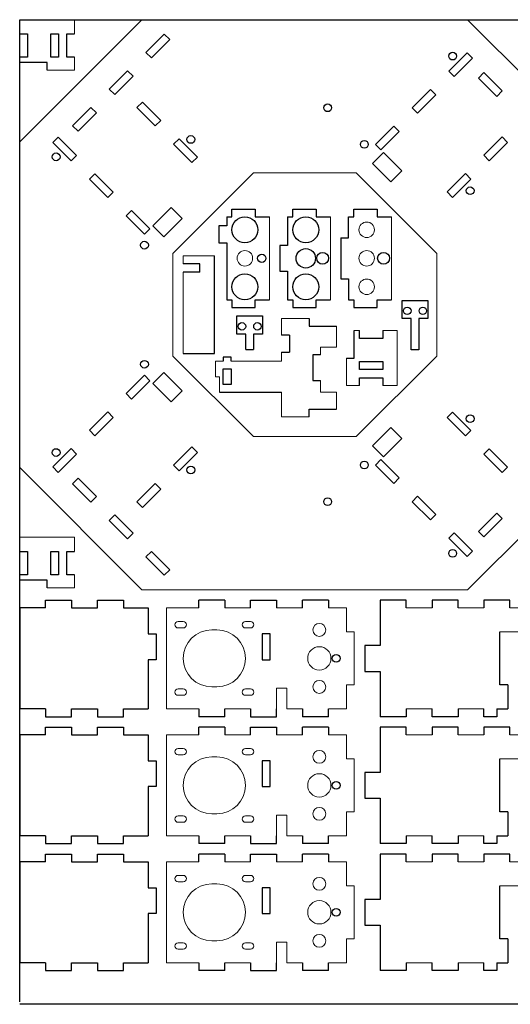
# Model space of a CAD drawing. Header units: millimetres. Extents: x 0 to 1180, y 0 to 381.
# Tile 4 of 6: x 700 to 889, y 1 to 381. Entities that reach past the tile are written whole.
import ezdxf

# ---------------------------------------------------------------- set-up
doc = ezdxf.new("R2010")
doc.units = ezdxf.units.MM

msp = doc.modelspace()

# ---------------------------------------------------------------- linework, layer by layer
for p, q in [((700, 1.77), (700, 380.77)), ((700, 380.77), (1179, 380.77)), ((700, 375.27), (703, 375.27)), ((703, 375.27), (703, 366.27)), ((712, 366.27), (712, 375.27)), ((712, 375.27), (715, 375.27)), ((715, 375.27), (715, 366.27)), ((718.2, 366.27), (718.2, 375.27)), ((718.2, 375.27), (721.2, 375.27)), ((748.69, 368.14), (755.76, 375.21)), ((750.82, 366.01), (757.89, 373.09)), ((755.76, 375.21), (757.89, 373.09)), ((703, 366.27), (700, 366.27)), ((715, 366.27), (712, 366.27)), ((721.2, 366.27), (718.2, 366.27)), ((750.82, 366.01), (748.69, 368.14)), ((872.58, 367.99), (865.51, 360.92)), ((867.63, 358.8), (874.7, 365.87)), ((874.7, 365.87), (872.58, 367.99)), ((710.6, 364.27), (700, 364.27)), ((710.6, 361.27), (710.6, 364.27)), ((734.55, 353.99), (741.62, 361.06)), ((741.62, 361.06), (743.74, 358.94)), ((736.67, 351.87), (743.74, 358.94)), ((865.51, 360.92), (867.63, 358.8)), ((876.96, 358.24), (879.08, 360.36)), ((876.96, 358.24), (884.03, 351.16)), ((879.08, 360.36), (886.16, 353.29)), ((736.67, 351.87), (734.55, 353.99)), ((858.44, 353.85), (851.37, 346.78)), ((860.56, 351.73), (858.44, 353.85)), ((853.49, 344.66), (860.56, 351.73)), ((886.16, 353.29), (884.03, 351.16)), ((720.41, 339.85), (727.48, 346.92)), ((727.48, 346.92), (729.6, 344.8)), ((745.23, 346.85), (747.35, 348.97)), ((752.3, 339.78), (745.23, 346.85)), ((747.35, 348.97), (754.42, 341.9)), ((851.37, 346.78), (853.49, 344.66)), ((722.53, 337.73), (729.6, 344.8)), ((722.53, 337.73), (720.41, 339.85)), ((754.42, 341.9), (752.3, 339.78)), ((844.29, 339.71), (837.22, 332.64)), ((846.42, 337.59), (844.29, 339.71)), ((714.89, 335.47), (712.77, 333.35)), ((721.97, 328.4), (714.89, 335.47)), ((759.37, 332.71), (761.49, 334.83)), ((761.49, 334.83), (768.56, 327.76)), ((839.34, 330.52), (846.42, 337.59)), ((879.01, 328.47), (886.08, 335.54)), ((886.08, 335.54), (888.21, 333.42)), ((712.77, 333.35), (719.84, 326.27)), ((766.44, 325.64), (759.37, 332.71)), ((837.22, 332.64), (839.34, 330.52)), ((888.21, 333.42), (881.13, 326.35)), ((719.84, 326.27), (721.97, 328.4)), ((768.56, 327.76), (766.44, 325.64)), ((836.16, 325.21), (840.41, 329.46)), ((840.41, 329.46), (847.48, 322.39)), ((881.13, 326.35), (879.01, 328.47)), ((843.23, 318.14), (836.16, 325.21)), ((729.04, 321.33), (726.91, 319.2)), ((726.91, 319.2), (733.99, 312.13)), ((736.11, 314.25), (729.04, 321.33)), ((847.48, 322.39), (843.23, 318.14)), ((864.87, 314.32), (871.94, 321.4)), ((874.06, 319.27), (866.99, 312.2)), ((871.94, 321.4), (874.06, 319.27)), ((733.99, 312.13), (736.11, 314.25)), ((866.99, 312.2), (864.87, 314.32)), ((751.31, 301.17), (758.38, 308.24)), ((758.38, 308.24), (762.62, 304)), ((743.18, 307.18), (741.06, 305.06)), ((741.06, 305.06), (748.13, 297.99)), ((750.25, 300.11), (743.18, 307.18)), ((762.62, 304), (755.55, 296.93)), ((779.88, 304.68), (781.88, 304.68)), ((779.88, 304.68), (779.88, 301.18)), ((781.88, 304.68), (781.88, 307.68)), ((781.88, 307.68), (790.88, 307.68)), ((790.88, 307.68), (790.88, 304.68)), ((790.88, 304.68), (796.38, 304.68)), ((803.38, 304.68), (805.38, 304.68)), ((803.38, 304.68), (803.38, 293.68)), ((805.38, 304.68), (805.38, 307.68)), ((805.38, 307.68), (814.38, 307.68)), ((814.38, 307.68), (814.38, 304.68)), ((814.38, 304.68), (819.88, 304.68)), ((826.88, 304.68), (828.88, 304.68)), ((826.88, 296.61), (826.88, 304.68)), ((828.88, 304.68), (828.88, 307.68)), ((828.88, 307.68), (837.88, 307.68)), ((837.88, 307.68), (837.88, 304.68)), ((837.88, 304.68), (843.38, 304.68)), ((755.55, 296.93), (751.31, 301.17)), ((779.88, 301.18), (776.88, 301.18)), ((776.88, 301.18), (776.88, 294.68)), ((748.13, 297.99), (750.25, 300.11)), ((823.88, 296.61), (826.88, 296.61)), ((823.88, 296.61), (823.88, 280.76)), ((776.88, 294.68), (779.88, 294.68)), ((779.88, 294.68), (779.88, 272.68)), ((803.38, 293.68), (800.38, 293.68)), ((800.38, 293.68), (800.38, 283.68)), ((775.12, 251.89), (775.12, 289.59)), ((769.47, 286.59), (763.12, 286.59)), ((769.47, 283.39), (769.47, 286.59)), ((769.47, 283.39), (763.12, 283.39)), ((800.38, 283.68), (803.38, 283.68)), ((803.38, 283.68), (803.38, 272.68)), ((823.88, 280.76), (826.88, 280.76)), ((826.88, 280.76), (826.88, 272.68)), ((779.88, 272.68), (781.88, 272.68)), ((781.88, 272.68), (781.88, 269.68)), ((790.88, 269.68), (790.88, 272.68)), ((790.88, 272.68), (796.38, 272.68)), ((803.38, 272.68), (805.38, 272.68)), ((805.38, 272.68), (805.38, 269.68)), ((814.38, 269.68), (814.38, 272.68)), ((814.38, 272.68), (819.88, 272.68)), ((826.88, 272.68), (828.88, 272.68)), ((828.88, 272.68), (828.88, 269.68)), ((837.88, 269.68), (837.88, 272.68)), ((837.88, 272.68), (843.38, 272.68)), ((847.52, 265.41), (847.52, 272.41)), ((847.52, 272.41), (857.52, 272.41)), ((857.52, 272.41), (857.52, 265.41)), ((781.88, 269.68), (790.88, 269.68)), ((783.73, 259.42), (783.73, 266.42)), ((783.73, 266.42), (793.73, 266.42)), ((793.73, 266.42), (793.73, 259.42)), ((805.38, 269.68), (814.38, 269.68)), ((828.88, 269.68), (837.88, 269.68)), ((811.65, 265.47), (811.65, 262.47)), ((811.65, 262.47), (822.25, 262.47)), ((851.02, 265.41), (847.52, 265.41)), ((851.02, 253.41), (851.02, 265.41)), ((857.52, 265.41), (854.02, 265.41)), ((854.02, 265.41), (854.02, 253.41)), ((787.23, 259.42), (783.73, 259.42)), ((787.23, 253.42), (787.23, 259.42)), ((793.73, 259.42), (790.23, 259.42)), ((790.23, 259.42), (790.23, 253.42)), ((804.05, 258.97), (801.05, 258.97)), ((804.05, 258.97), (804.05, 252.47)), ((829.1, 250.19), (829.1, 260.79)), ((831.1, 257.79), (831.1, 260.79)), ((840.1, 260.79), (840.1, 257.79)), ((840.1, 257.79), (831.1, 257.79)), ((763.12, 251.89), (775.12, 251.89)), ((787.23, 253.42), (790.23, 253.42)), ((801.05, 252.47), (804.05, 252.47)), ((816.05, 251.47), (813.05, 251.47)), ((813.05, 251.47), (813.05, 241.47)), ((854.02, 253.41), (851.02, 253.41)), ((781.55, 250.52), (778.55, 250.52)), ((778.55, 250.52), (778.55, 248.97)), ((781.55, 248.97), (781.55, 250.52)), ((826.1, 250.19), (829.1, 250.19)), ((831.1, 245.79), (831.1, 248.79)), ((831.1, 248.79), (840.1, 248.79)), ((840.1, 248.79), (840.1, 245.79)), ((741.06, 236.47), (748.13, 243.54)), ((748.13, 243.54), (750.25, 241.42)), ((755.55, 244.6), (751.31, 240.36)), ((762.62, 237.53), (755.55, 244.6)), ((778.55, 239.97), (778.55, 245.97)), ((778.55, 245.97), (781.55, 245.97)), ((781.55, 245.97), (781.55, 239.97)), ((840.1, 245.79), (831.1, 245.79)), ((750.25, 241.42), (743.18, 234.35)), ((751.31, 240.36), (758.38, 233.29)), ((781.55, 239.97), (778.55, 239.97)), ((813.05, 241.47), (816.05, 241.47)), ((831.1, 239.59), (831.1, 242.59)), ((831.1, 242.59), (840.1, 242.59)), ((840.1, 242.59), (840.1, 239.59)), ((743.18, 234.35), (741.06, 236.47)), ((758.38, 233.29), (762.62, 237.53)), ((777.05, 236.97), (801.05, 236.97)), ((726.91, 222.33), (733.99, 229.4)), ((733.99, 229.4), (736.11, 227.28)), ((811.65, 227.47), (811.65, 230.47)), ((811.65, 230.47), (822.25, 230.47)), ((866.99, 229.33), (864.87, 227.21)), ((874.06, 222.26), (866.99, 229.33)), ((736.11, 227.28), (729.04, 220.21)), ((864.87, 227.21), (871.94, 220.14)), ((729.04, 220.21), (726.91, 222.33)), ((843.23, 223.39), (836.16, 216.32)), ((847.48, 219.15), (843.23, 223.39)), ((871.94, 220.14), (874.06, 222.26)), ((840.41, 212.08), (847.48, 219.15)), ((712.77, 208.19), (719.84, 215.26)), ((721.97, 213.14), (714.89, 206.07)), ((719.84, 215.26), (721.97, 213.14)), ((766.44, 215.9), (759.37, 208.82)), ((761.49, 206.7), (768.56, 213.77)), ((768.56, 213.77), (766.44, 215.9)), ((836.16, 216.32), (840.41, 212.08)), ((881.13, 215.19), (879.01, 213.07)), ((879.01, 213.07), (886.08, 206)), ((888.21, 208.12), (881.13, 215.19)), ((837.22, 208.9), (839.34, 211.02)), ((839.34, 211.02), (846.42, 203.95)), ((714.89, 206.07), (712.77, 208.19)), ((759.37, 208.82), (761.49, 206.7)), ((844.29, 201.82), (837.22, 208.9)), ((886.08, 206), (888.21, 208.12)), ((722.53, 203.8), (720.41, 201.68)), ((720.41, 201.68), (727.48, 194.61)), ((722.53, 203.8), (729.6, 196.73)), ((752.3, 201.75), (745.23, 194.68)), ((754.42, 199.63), (752.3, 201.75)), ((846.42, 203.95), (844.29, 201.82)), ((747.35, 192.56), (754.42, 199.63)), ((727.48, 194.61), (729.6, 196.73)), ((745.23, 194.68), (747.35, 192.56)), ((851.37, 194.75), (853.49, 196.87)), ((858.44, 187.68), (851.37, 194.75)), ((853.49, 196.87), (860.56, 189.8)), ((876.96, 183.3), (884.03, 190.37)), ((886.16, 188.25), (884.03, 190.37)), ((736.67, 189.66), (734.55, 187.54)), ((734.55, 187.54), (741.62, 180.47)), ((736.67, 189.66), (743.74, 182.59)), ((860.56, 189.8), (858.44, 187.68)), ((879.08, 181.18), (886.16, 188.25)), ((741.62, 180.47), (743.74, 182.59)), ((865.51, 180.61), (867.63, 182.73)), ((867.63, 182.73), (874.7, 175.66)), ((876.96, 183.3), (879.08, 181.18)), ((872.58, 173.54), (865.51, 180.61)), ((700, 175.52), (703, 175.52)), ((703, 175.52), (703, 166.52)), ((712, 166.52), (712, 175.52)), ((712, 175.52), (715, 175.52)), ((715, 175.52), (715, 166.52)), ((718.2, 166.52), (718.2, 175.52)), ((718.2, 175.52), (721.2, 175.52)), ((750.82, 175.52), (748.69, 173.4)), ((750.82, 175.52), (757.89, 168.45)), ((874.7, 175.66), (872.58, 173.54)), ((748.69, 173.4), (755.76, 166.33)), ((755.76, 166.33), (757.89, 168.45)), ((703, 166.52), (700, 166.52)), ((710.6, 164.52), (700, 164.52)), ((710.6, 161.52), (710.6, 164.52)), ((715, 166.52), (712, 166.52)), ((721.2, 166.52), (718.2, 166.52)), ((710, 153.77), (710, 156.77)), ((710, 156.77), (720, 156.77)), ((720, 156.77), (720, 153.77)), ((730, 153.77), (730, 156.77)), ((730, 156.77), (740, 156.77)), ((740, 156.77), (740, 153.77)), ((779.1, 156.77), (769.1, 156.77)), ((769.1, 153.77), (769.1, 156.77)), ((779.1, 156.77), (779.1, 153.77)), ((789.1, 153.77), (789.1, 156.77)), ((789.1, 156.77), (799.1, 156.77)), ((799.1, 156.77), (799.1, 153.77)), ((819.1, 156.77), (809.1, 156.77)), ((809.1, 153.77), (809.1, 156.77)), ((819.1, 156.77), (819.1, 153.77)), ((849.1, 156.77), (839.1, 156.77)), ((839.1, 156.77), (839.1, 139.27)), ((849.1, 153.77), (849.1, 156.77)), ((869.1, 156.77), (859.1, 156.77)), ((859.1, 156.77), (859.1, 153.77)), ((869.1, 153.77), (869.1, 156.77)), ((889.1, 156.77), (879.1, 156.77)), ((879.1, 156.77), (879.1, 153.77)), ((889.1, 153.77), (889.1, 156.77)), ((710, 153.77), (700, 153.77)), ((700, 153.77), (700, 114.77)), ((720, 153.77), (730, 153.77)), ((740, 153.77), (749.6, 153.77)), ((749.6, 153.77), (749.6, 143.77)), ((885.3, 124.01), (885.3, 144.53)), ((749.6, 143.77), (752.6, 143.77)), ((752.6, 143.77), (752.6, 133.77)), ((793.6, 143.77), (793.6, 133.77)), ((796.6, 143.77), (793.6, 143.77)), ((796.6, 133.77), (796.6, 143.77)), ((839.1, 139.27), (833.1, 139.27)), ((833.1, 139.27), (833.1, 129.27)), ((752.6, 133.77), (749.6, 133.77)), ((749.6, 133.77), (749.6, 114.77)), ((793.6, 133.77), (796.6, 133.77)), ((833.1, 129.27), (839.1, 129.27)), ((839.1, 129.27), (839.1, 111.77)), ((888.3, 124.01), (885.3, 124.01)), ((888.3, 124.01), (888.3, 114.77)), ((710, 114.77), (700, 114.77)), ((710, 114.77), (710, 111.77)), ((720, 111.77), (720, 114.77)), ((720, 114.77), (730, 114.77)), ((730, 114.77), (730, 111.77)), ((740, 111.77), (740, 114.77)), ((740, 114.77), (749.6, 114.77)), ((769.1, 114.77), (769.1, 111.77)), ((779.1, 111.77), (779.1, 114.77)), ((789.1, 114.77), (789.1, 111.77)), ((799.1, 111.77), (799.1, 114.77)), ((809.1, 114.77), (809.1, 111.77)), ((819.1, 111.77), (819.1, 114.77)), ((849.1, 114.77), (849.1, 111.77)), ((859.1, 111.77), (859.1, 114.77)), ((869.1, 114.77), (869.1, 111.77)), ((879.1, 111.77), (879.1, 114.77)), ((884.1, 114.77), (884.1, 111.77)), ((884.1, 114.77), (888.3, 114.77)), ((710, 111.77), (720, 111.77)), ((730, 111.77), (740, 111.77)), ((779.1, 111.77), (769.1, 111.77)), ((789.1, 111.77), (799.1, 111.77)), ((819.1, 111.77), (809.1, 111.77)), ((849.1, 111.77), (839.1, 111.77)), ((869.1, 111.77), (859.1, 111.77)), ((884.1, 111.77), (879.1, 111.77)), ((710, 104.77), (710, 107.77)), ((710, 107.77), (720, 107.77)), ((720, 107.77), (720, 104.77)), ((730, 104.77), (730, 107.77)), ((730, 107.77), (740, 107.77)), ((740, 107.77), (740, 104.77)), ((779.1, 107.77), (769.1, 107.77)), ((769.1, 104.77), (769.1, 107.77)), ((779.1, 107.77), (779.1, 104.77)), ((789.1, 104.77), (789.1, 107.77)), ((789.1, 107.77), (799.1, 107.77)), ((799.1, 107.77), (799.1, 104.77)), ((819.1, 107.77), (809.1, 107.77)), ((809.1, 104.77), (809.1, 107.77)), ((819.1, 107.77), (819.1, 104.77)), ((849.1, 107.77), (839.1, 107.77)), ((839.1, 107.77), (839.1, 90.27)), ((849.1, 104.77), (849.1, 107.77)), ((869.1, 107.77), (859.1, 107.77)), ((859.1, 107.77), (859.1, 104.77)), ((869.1, 104.77), (869.1, 107.77)), ((889.1, 107.77), (879.1, 107.77)), ((879.1, 107.77), (879.1, 104.77)), ((889.1, 104.77), (889.1, 107.77)), ((710, 104.77), (700, 104.77)), ((700, 104.77), (700, 65.77)), ((720, 104.77), (730, 104.77)), ((740, 104.77), (749.6, 104.77)), ((749.6, 104.77), (749.6, 94.77)), ((885.3, 75.01), (885.3, 95.53)), ((749.6, 94.77), (752.6, 94.77)), ((752.6, 94.77), (752.6, 84.77)), ((793.6, 94.77), (793.6, 84.77)), ((796.6, 94.77), (793.6, 94.77)), ((796.6, 84.77), (796.6, 94.77)), ((839.1, 90.27), (833.1, 90.27)), ((833.1, 90.27), (833.1, 80.27)), ((752.6, 84.77), (749.6, 84.77)), ((749.6, 84.77), (749.6, 65.77)), ((793.6, 84.77), (796.6, 84.77)), ((833.1, 80.27), (839.1, 80.27)), ((839.1, 80.27), (839.1, 62.77)), ((888.3, 75.01), (885.3, 75.01)), ((888.3, 75.01), (888.3, 65.77)), ((710, 65.77), (700, 65.77)), ((710, 65.77), (710, 62.77)), ((720, 62.77), (720, 65.77)), ((720, 65.77), (730, 65.77)), ((730, 65.77), (730, 62.77)), ((740, 62.77), (740, 65.77)), ((740, 65.77), (749.6, 65.77)), ((769.1, 65.77), (769.1, 62.77)), ((779.1, 62.77), (779.1, 65.77)), ((789.1, 65.77), (789.1, 62.77)), ((799.1, 62.77), (799.1, 65.77)), ((809.1, 65.77), (809.1, 62.77)), ((819.1, 62.77), (819.1, 65.77)), ((849.1, 65.77), (849.1, 62.77)), ((859.1, 62.77), (859.1, 65.77)), ((869.1, 65.77), (869.1, 62.77)), ((879.1, 62.77), (879.1, 65.77)), ((884.1, 65.77), (884.1, 62.77)), ((884.1, 65.77), (888.3, 65.77)), ((710, 62.77), (720, 62.77)), ((730, 62.77), (740, 62.77)), ((779.1, 62.77), (769.1, 62.77)), ((789.1, 62.77), (799.1, 62.77)), ((819.1, 62.77), (809.1, 62.77)), ((849.1, 62.77), (839.1, 62.77)), ((869.1, 62.77), (859.1, 62.77)), ((884.1, 62.77), (879.1, 62.77)), ((710, 55.77), (710, 58.77)), ((710, 58.77), (720, 58.77)), ((720, 58.77), (720, 55.77)), ((730, 55.77), (730, 58.77)), ((730, 58.77), (740, 58.77)), ((740, 58.77), (740, 55.77)), ((779.1, 58.77), (769.1, 58.77)), ((769.1, 55.77), (769.1, 58.77)), ((779.1, 58.77), (779.1, 55.77)), ((789.1, 55.77), (789.1, 58.77)), ((789.1, 58.77), (799.1, 58.77)), ((799.1, 58.77), (799.1, 55.77)), ((819.1, 58.77), (809.1, 58.77)), ((809.1, 55.77), (809.1, 58.77)), ((819.1, 58.77), (819.1, 55.77)), ((849.1, 58.77), (839.1, 58.77)), ((839.1, 58.77), (839.1, 41.27)), ((849.1, 55.77), (849.1, 58.77)), ((869.1, 58.77), (859.1, 58.77)), ((859.1, 58.77), (859.1, 55.77)), ((869.1, 55.77), (869.1, 58.77)), ((889.1, 58.77), (879.1, 58.77)), ((879.1, 58.77), (879.1, 55.77)), ((889.1, 55.77), (889.1, 58.77)), ((710, 55.77), (700, 55.77)), ((700, 55.77), (700, 16.77)), ((720, 55.77), (730, 55.77)), ((740, 55.77), (749.6, 55.77)), ((749.6, 55.77), (749.6, 45.77)), ((749.6, 45.77), (752.6, 45.77)), ((752.6, 45.77), (752.6, 35.77)), ((793.6, 45.77), (793.6, 35.77)), ((796.6, 45.77), (793.6, 45.77)), ((796.6, 35.77), (796.6, 45.77)), ((885.3, 26.01), (885.3, 46.53)), ((839.1, 41.27), (833.1, 41.27)), ((833.1, 41.27), (833.1, 31.27)), ((752.6, 35.77), (749.6, 35.77)), ((749.6, 35.77), (749.6, 16.77)), ((793.6, 35.77), (796.6, 35.77)), ((833.1, 31.27), (839.1, 31.27)), ((839.1, 31.27), (839.1, 13.77)), ((888.3, 26.01), (885.3, 26.01)), ((888.3, 26.01), (888.3, 16.77)), ((710, 16.77), (700, 16.77)), ((710, 16.77), (710, 13.77)), ((720, 13.77), (720, 16.77)), ((720, 16.77), (730, 16.77)), ((730, 16.77), (730, 13.77)), ((740, 13.77), (740, 16.77)), ((740, 16.77), (749.6, 16.77)), ((769.1, 16.77), (769.1, 13.77)), ((779.1, 13.77), (779.1, 16.77)), ((789.1, 16.77), (789.1, 13.77)), ((799.1, 13.77), (799.1, 16.77)), ((809.1, 16.77), (809.1, 13.77)), ((819.1, 13.77), (819.1, 16.77)), ((849.1, 16.77), (849.1, 13.77)), ((859.1, 13.77), (859.1, 16.77)), ((869.1, 16.77), (869.1, 13.77)), ((879.1, 13.77), (879.1, 16.77)), ((884.1, 16.77), (884.1, 13.77)), ((884.1, 16.77), (888.3, 16.77)), ((710, 13.77), (720, 13.77)), ((730, 13.77), (740, 13.77)), ((779.1, 13.77), (769.1, 13.77)), ((789.1, 13.77), (799.1, 13.77)), ((819.1, 13.77), (809.1, 13.77)), ((849.1, 13.77), (839.1, 13.77)), ((869.1, 13.77), (859.1, 13.77)), ((884.1, 13.77), (879.1, 13.77)), ((1179, 0.77), (700, 0.77))]:
    msp.add_line(p, q)
at = {"color": 7, "linetype": 'Continuous', "lineweight": 15}
for p, q in [((700, 333.58), (747.18, 380.77)), ((721.2, 380.77), (700, 380.77)), ((700, 380.77), (700, 375.27)), ((721.2, 380.77), (721.2, 375.27)), ((872.82, 380.77), (747.18, 380.77)), ((872.82, 380.77), (920, 333.58)), ((700, 366.27), (700, 364.27)), ((721.2, 366.27), (721.2, 361.27)), ((721.2, 361.27), (710.6, 361.27)), ((700, 333.58), (700, 207.95)), ((790.2, 321.68), (759.09, 290.57)), ((829.8, 321.68), (790.2, 321.68)), ((860.91, 290.57), (829.8, 321.68)), ((796.38, 272.68), (796.38, 304.68)), ((819.88, 272.68), (819.88, 304.68)), ((843.38, 272.68), (843.38, 304.68)), ((759.09, 290.57), (759.09, 250.97)), ((775.12, 289.59), (763.12, 289.59)), ((763.12, 289.59), (763.12, 286.59)), ((860.91, 250.97), (860.91, 290.57)), ((763.12, 283.39), (763.12, 251.89)), ((811.65, 265.47), (801.05, 265.47)), ((801.05, 265.47), (801.05, 258.97)), ((822.25, 254.4), (822.25, 262.47)), ((831.1, 260.79), (829.1, 260.79)), ((845.6, 260.79), (840.1, 260.79)), ((845.6, 239.59), (845.6, 260.79)), ((759.09, 250.97), (790.2, 219.86)), ((801.05, 252.47), (801.05, 248.97)), ((816.05, 254.4), (822.25, 254.4)), ((816.05, 254.4), (816.05, 251.47)), ((829.8, 219.86), (860.91, 250.97)), ((775.55, 248.97), (775.55, 242.97)), ((778.55, 248.97), (775.55, 248.97)), ((801.05, 248.97), (781.55, 248.97)), ((826.1, 239.59), (826.1, 250.19)), ((775.55, 242.97), (777.05, 242.97)), ((777.05, 242.97), (777.05, 236.97)), ((816.05, 241.47), (816.05, 236.97)), ((831.1, 239.59), (826.1, 239.59)), ((845.6, 239.59), (840.1, 239.59)), ((801.05, 236.97), (801.05, 227.47)), ((816.05, 236.97), (822.25, 236.97)), ((822.25, 230.47), (822.25, 236.97)), ((801.05, 227.47), (811.65, 227.47)), ((790.2, 219.86), (829.8, 219.86)), ((700, 207.95), (747.18, 160.77)), ((872.82, 160.77), (920, 207.95)), ((721.2, 181.02), (700, 181.02)), ((700, 181.02), (700, 175.52)), ((721.2, 181.02), (721.2, 175.52)), ((700, 166.52), (700, 164.52)), ((721.2, 166.52), (721.2, 161.52)), ((721.2, 161.52), (710.6, 161.52)), ((747.18, 160.77), (872.82, 160.77)), ((769.1, 153.77), (756.6, 153.77)), ((756.6, 153.77), (756.6, 114.77)), ((789.1, 153.77), (779.1, 153.77)), ((809.1, 153.77), (799.1, 153.77)), ((826.1, 153.77), (819.1, 153.77)), ((826.1, 144.53), (826.1, 153.77)), ((849.1, 153.77), (859.1, 153.77)), ((869.1, 153.77), (879.1, 153.77)), ((889.1, 153.77), (898.3, 153.77)), ((763.1, 148.52), (761.1, 148.52)), ((789.1, 148.52), (787.1, 148.52)), ((761.1, 146.02), (763.1, 146.02)), ((776.1, 145.27), (774.1, 145.27)), ((787.1, 146.02), (789.1, 146.02)), ((829.1, 144.53), (826.1, 144.53)), ((829.1, 144.53), (829.1, 124.01)), ((885.3, 144.53), (898.3, 144.53)), ((763.1, 122.52), (761.1, 122.52)), ((774.1, 123.27), (776.1, 123.27)), ((789.1, 122.52), (787.1, 122.52)), ((799.1, 114.77), (799.1, 122.77)), ((799.1, 122.77), (803.1, 122.77)), ((803.1, 122.77), (803.1, 114.77)), ((826.1, 124.01), (829.1, 124.01)), ((826.1, 114.77), (826.1, 124.01)), ((761.1, 120.02), (763.1, 120.02)), ((787.1, 120.02), (789.1, 120.02)), ((769.1, 114.77), (756.6, 114.77)), ((789.1, 114.77), (779.1, 114.77)), ((809.1, 114.77), (803.1, 114.77)), ((826.1, 114.77), (819.1, 114.77)), ((849.1, 114.77), (859.1, 114.77)), ((869.1, 114.77), (879.1, 114.77)), ((769.1, 104.77), (756.6, 104.77)), ((756.6, 104.77), (756.6, 65.77)), ((789.1, 104.77), (779.1, 104.77)), ((809.1, 104.77), (799.1, 104.77)), ((826.1, 104.77), (819.1, 104.77)), ((826.1, 95.53), (826.1, 104.77)), ((849.1, 104.77), (859.1, 104.77)), ((869.1, 104.77), (879.1, 104.77)), ((889.1, 104.77), (898.3, 104.77)), ((763.1, 99.52), (761.1, 99.52)), ((789.1, 99.52), (787.1, 99.52)), ((761.1, 97.02), (763.1, 97.02)), ((776.1, 96.27), (774.1, 96.27)), ((787.1, 97.02), (789.1, 97.02)), ((829.1, 95.53), (826.1, 95.53)), ((829.1, 95.53), (829.1, 75.01)), ((885.3, 95.53), (898.3, 95.53)), ((763.1, 73.52), (761.1, 73.52)), ((774.1, 74.27), (776.1, 74.27)), ((789.1, 73.52), (787.1, 73.52)), ((799.1, 65.77), (799.1, 73.77)), ((799.1, 73.77), (803.1, 73.77)), ((803.1, 73.77), (803.1, 65.77)), ((826.1, 75.01), (829.1, 75.01)), ((826.1, 65.77), (826.1, 75.01)), ((761.1, 71.02), (763.1, 71.02)), ((787.1, 71.02), (789.1, 71.02)), ((769.1, 65.77), (756.6, 65.77)), ((789.1, 65.77), (779.1, 65.77)), ((809.1, 65.77), (803.1, 65.77)), ((826.1, 65.77), (819.1, 65.77)), ((849.1, 65.77), (859.1, 65.77)), ((869.1, 65.77), (879.1, 65.77)), ((769.1, 55.77), (756.6, 55.77)), ((756.6, 55.77), (756.6, 16.77)), ((789.1, 55.77), (779.1, 55.77)), ((809.1, 55.77), (799.1, 55.77)), ((826.1, 55.77), (819.1, 55.77)), ((826.1, 46.53), (826.1, 55.77)), ((849.1, 55.77), (859.1, 55.77)), ((869.1, 55.77), (879.1, 55.77)), ((889.1, 55.77), (898.3, 55.77)), ((763.1, 50.52), (761.1, 50.52)), ((789.1, 50.52), (787.1, 50.52)), ((761.1, 48.02), (763.1, 48.02)), ((776.1, 47.27), (774.1, 47.27)), ((787.1, 48.02), (789.1, 48.02)), ((829.1, 46.53), (826.1, 46.53)), ((829.1, 46.53), (829.1, 26.01)), ((885.3, 46.53), (898.3, 46.53)), ((763.1, 24.52), (761.1, 24.52)), ((774.1, 25.27), (776.1, 25.27)), ((789.1, 24.52), (787.1, 24.52)), ((799.1, 16.77), (799.1, 24.77)), ((799.1, 24.77), (803.1, 24.77)), ((803.1, 24.77), (803.1, 16.77)), ((826.1, 26.01), (829.1, 26.01)), ((826.1, 16.77), (826.1, 26.01)), ((761.1, 22.02), (763.1, 22.02)), ((787.1, 22.02), (789.1, 22.02)), ((769.1, 16.77), (756.6, 16.77)), ((789.1, 16.77), (779.1, 16.77)), ((809.1, 16.77), (803.1, 16.77)), ((826.1, 16.77), (819.1, 16.77)), ((849.1, 16.77), (859.1, 16.77)), ((869.1, 16.77), (879.1, 16.77))]:
    msp.add_line(p, q, dxfattribs=at)
for centre, radius in [((867.06, 366.72), 1.5), ((818.84, 346.78), 1.5), ((766.02, 334.55), 1.5), ((832.98, 332.64), 1.5), ((714.05, 327.83), 1.5), ((873.78, 314.75), 1.5), ((786.88, 299.68), 5), ((810.38, 299.68), 5), ((748.13, 293.75), 1.5), ((793.38, 288.68), 1.6), ((810.38, 288.68), 3.75), ((816.88, 288.68), 2.3), ((840.38, 288.68), 2.3), ((786.88, 277.68), 5), ((810.38, 277.68), 5), ((849.52, 268.41), 1.45), ((855.52, 268.41), 1.45), ((785.73, 262.42), 1.45), ((791.73, 262.42), 1.45), ((748.13, 247.79), 1.5), ((873.78, 226.78), 1.5), ((714.05, 213.7), 1.5), ((832.98, 208.9), 1.5), ((766.02, 206.99), 1.5), ((818.84, 194.75), 1.5), ((867.06, 174.81), 1.5), ((822.1, 134.27), 1.5), ((822.1, 85.27), 1.5), ((822.1, 36.27), 1.5)]:
    msp.add_circle(centre, radius)
for centre, radius in [((833.88, 299.68), 3), ((786.88, 288.68), 3), ((833.88, 288.68), 3), ((833.88, 277.68), 3), ((815.6, 145.27), 2.5), ((815.6, 134.27), 4.5), ((815.6, 123.27), 2.5), ((815.6, 96.27), 2.5), ((815.6, 85.27), 4.5), ((815.6, 74.27), 2.5), ((815.6, 47.27), 2.5), ((815.6, 36.27), 4.5), ((815.6, 25.27), 2.5)]:
    msp.add_circle(centre, radius, dxfattribs=at)
for centre, radius, start, end in [((761.1, 147.27), 1.25, 90, 270), ((763.1, 147.27), 1.25, 270, 90), ((787.1, 147.27), 1.25, 90, 270), ((789.1, 147.27), 1.25, 270, 90), ((774.1, 134.27), 11, 90, 270), ((776.1, 134.27), 11, 270, 90), ((761.1, 121.27), 1.25, 90, 270), ((763.1, 121.27), 1.25, 270, 90), ((787.1, 121.27), 1.25, 90, 270), ((789.1, 121.27), 1.25, 270, 90), ((761.1, 98.27), 1.25, 90, 270), ((763.1, 98.27), 1.25, 270, 90), ((787.1, 98.27), 1.25, 90, 270), ((789.1, 98.27), 1.25, 270, 90), ((774.1, 85.27), 11, 90, 270), ((776.1, 85.27), 11, 270, 90), ((761.1, 72.27), 1.25, 90, 270), ((763.1, 72.27), 1.25, 270, 90), ((787.1, 72.27), 1.25, 90, 270), ((789.1, 72.27), 1.25, 270, 90), ((761.1, 49.27), 1.25, 90, 270), ((763.1, 49.27), 1.25, 270, 90), ((787.1, 49.27), 1.25, 90, 270), ((789.1, 49.27), 1.25, 270, 90), ((774.1, 36.27), 11, 90, 270), ((776.1, 36.27), 11, 270, 90), ((761.1, 23.27), 1.25, 90, 270), ((763.1, 23.27), 1.25, 270, 90), ((787.1, 23.27), 1.25, 90, 270), ((789.1, 23.27), 1.25, 270, 90)]:
    msp.add_arc(centre, radius, start, end, dxfattribs=at)

doc.saveas('drawing.dxf')
